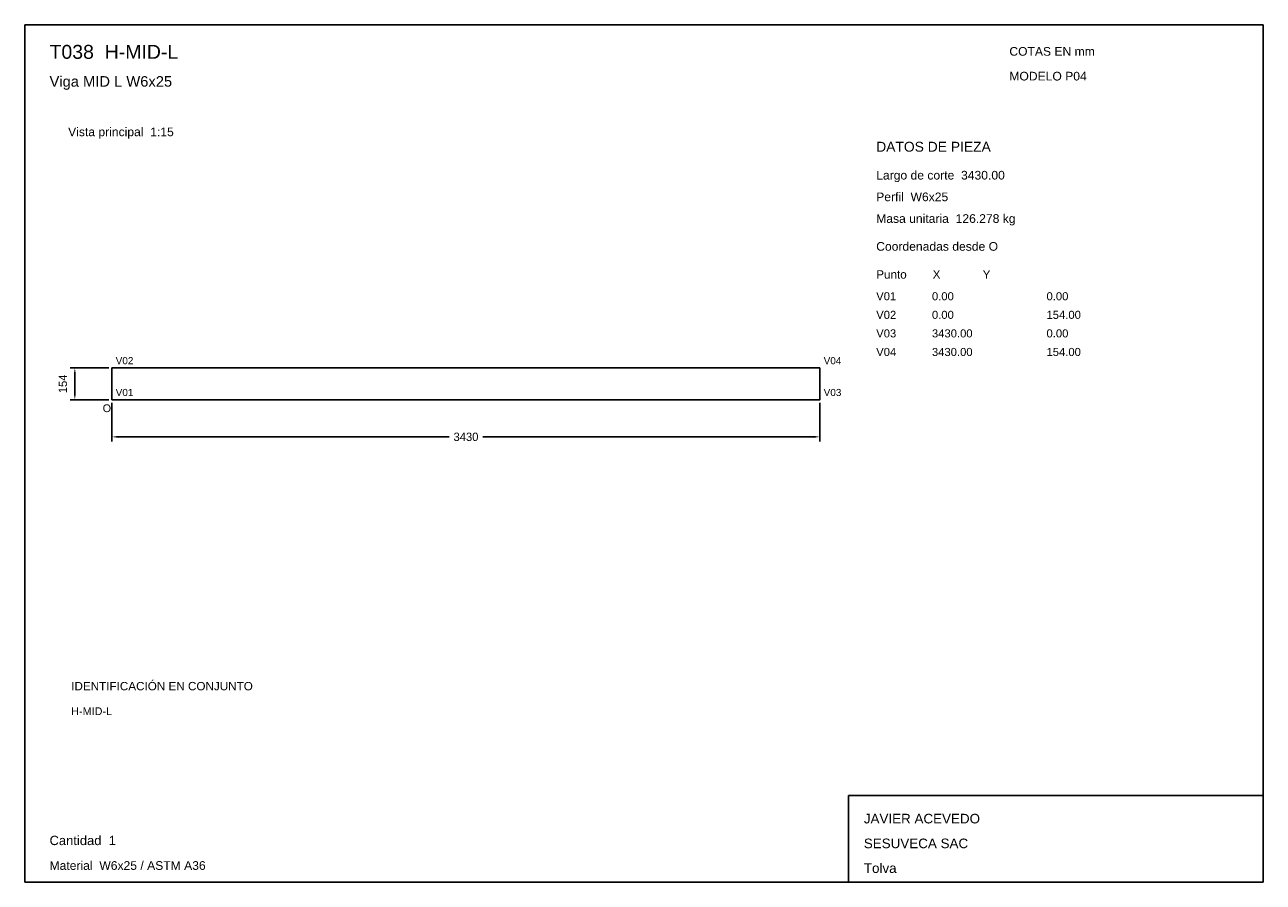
# Model space of a CAD drawing. Header units: millimetres. Extents: x 10 to 410, y 10 to 287.
import ezdxf

# ---------------------------------------------------------------- set-up
doc = ezdxf.new("R2010")
doc.units = ezdxf.units.MM
doc.styles.add('ARIAL', font='arial.ttf')
doc.dimstyles.get("Standard").update_dxf_attribs({"dimtxt": 2.5, "dimasz": 2.5, "dimexe": 1.25, "dimexo": 0.625, "dimtad": 1, "dimcen": 2.5, "dimazin": 3, "dimtfac": 1, "dimtmove": 0, "dimatfit": 3})

# ---------------------------------------------------------------- blocks, each defined once
blk = doc.blocks.new('_CLOSEDFILLED')
at = {"color": 0, "linetype": 'BYBLOCK'}
blk.add_solid([(-1, 0.16), (0, 0), (-1, -0.16)], dxfattribs=at)
blk = doc.blocks.new('*D1')
for p, q in [((38.17, 164.87), (38.17, 152.37)), ((266.83, 164.87), (266.83, 152.37)), ((40.17, 153.87), (147.1, 153.87)), ((157.9, 153.87), (264.83, 153.87))]:
    blk.add_line(p, q)
at = {"layer": 'Defpoints'}
for p in [(38.17, 165.87), (266.83, 165.87), (38.17, 153.87)]:
    blk.add_point(p, dxfattribs=at)
at = {"xscale": 2, "yscale": 2, "rotation": 180}
blk.add_blockref('_CLOSEDFILLED', (38.17, 153.87), dxfattribs=at)
at = {"xscale": 2, "yscale": 2}
blk.add_blockref('_CLOSEDFILLED', (266.83, 153.87), dxfattribs=at)
at = {"insert": (152.5, 153.87), "char_height": 2.7, "attachment_point": 5}
blk.add_mtext('3430', dxfattribs=at)
blk = doc.blocks.new('*D2')
for p, q in [((37.17, 176.13), (24.67, 176.13)), ((26.17, 167.87), (26.17, 174.13)), ((37.17, 165.87), (24.67, 165.87))]:
    blk.add_line(p, q)
at = {"layer": 'Defpoints'}
for p in [(38.17, 176.13), (26.17, 165.87), (38.17, 165.87)]:
    blk.add_point(p, dxfattribs=at)
at = {"xscale": 2, "yscale": 2}
for p, rotation in [((26.17, 176.13), 90), ((26.17, 165.87), 270)]:
    blk.add_blockref('_CLOSEDFILLED', p, dxfattribs=dict(at, rotation=rotation))
at = {"insert": (22.32, 171), "char_height": 2.7, "attachment_point": 5, "rotation": 90}
blk.add_mtext('154', dxfattribs=at)

msp = doc.modelspace()

# ---------------------------------------------------------------- linework, layer by layer
for p, q in [((410, 287), (10, 287)), ((10, 287), (10, 10)), ((410, 10), (410, 287)), ((410, 38), (276, 38)), ((276, 38), (276, 10)), ((410, 10), (410, 38)), ((10, 10), (410, 10)), ((276, 10), (410, 10))]:
    msp.add_line(p, q)
for points in [[(38.16667, 176.13333), (266.83333, 176.13333), (266.83333, 176.13333)], [(38.16667, 176.13333), (38.16667, 165.86667), (38.16667, 165.86667)], [(266.83333, 176.13333), (266.83333, 165.86667), (266.83333, 165.86667)], [(38.16667, 165.86667), (266.83333, 165.86667), (266.83333, 165.86667)]]:
    msp.add_lwpolyline(points)

# ---------------------------------------------------------------- texts
at = {"style": 'ARIAL'}
for s, height, p in [('T038  H-MID-L', 4.5, (18, 276)), ('COTAS EN mm', 2.8, (328, 277)), ('Viga MID L W6x25', 3.4, (18, 267)), ('MODELO P04', 2.8, (328, 269)), ('Vista principal  1:15', 2.8, (24, 251)), ('DATOS DE PIEZA', 3.2, (285, 246)), ('Largo de corte  3430.00', 2.8, (285, 237)), ('Perfil  W6x25', 2.8, (285, 230)), ('Masa unitaria  126.278 kg', 2.8, (285, 223)), ('Coordenadas desde O', 2.8, (285, 214)), ('Punto        X             Y', 2.7, (285, 205)), ('V01', 2.6, (285, 198)), ('0.00', 2.6, (303, 198)), ('0.00', 2.6, (340, 198)), ('V02', 2.6, (285, 192)), ('0.00', 2.6, (303, 192)), ('154.00', 2.6, (340, 192)), ('V03', 2.6, (285, 186)), ('3430.00', 2.6, (303, 186)), ('0.00', 2.6, (340, 186)), ('V04', 2.6, (285, 180)), ('3430.00', 2.6, (303, 180)), ('154.00', 2.6, (340, 180)), ('V02', 2.3, (39.36667, 177.33333)), ('V04', 2.3, (268.03333, 177.33333)), ('V01', 2.3, (39.36667, 167.06667)), ('V03', 2.3, (268.03333, 167.06667)), ('O', 2.5, (35.16667, 161.86667)), ('IDENTIFICACIÓN EN CONJUNTO', 2.7, (25, 72)), ('H-MID-L', 2.5, (25, 64)), ('JAVIER ACEVEDO', 3.1, (281, 29)), ('Cantidad  1', 3, (18, 22)), ('SESUVECA SAC', 3.1, (281, 21)), ('Material  W6x25 / ASTM A36', 2.8, (18, 14)), ('Tolva', 3.1, (281, 13))]:
    msp.add_text(s, height=height, dxfattribs=at).set_placement(p)

# ---------------------------------------------------------------- dimensions: what is measured, and where the dimension line sits
dim = msp.add_linear_dim(base=(26.16667, 165.86667), p1=(38.16667, 165.86667), p2=(38.16667, 176.13333), angle=90, dimstyle='Standard', override={"dimtxt": 2.7, "dimasz": 2, "dimexe": 1.5, "dimexo": 1, "dimgap": 1, "dimdec": 2, "dimlfac": 15, "dimzin": 8})
dim.commit()
dim.dimension.update_dxf_attribs({"geometry": '*D2', "text_midpoint": (22.31667, 171)})
dim = msp.add_linear_dim(base=(38.16667, 153.86667), p1=(38.16667, 165.86667), p2=(266.83333, 165.86667), dimstyle='Standard', override={"dimtxt": 2.7, "dimasz": 2, "dimexe": 1.5, "dimexo": 1, "dimgap": 1, "dimdec": 2, "dimlfac": 15, "dimzin": 8})
dim.commit()
dim.dimension.update_dxf_attribs({"geometry": '*D1', "text_midpoint": (152.5, 153.86667)})

doc.saveas('drawing.dxf')
